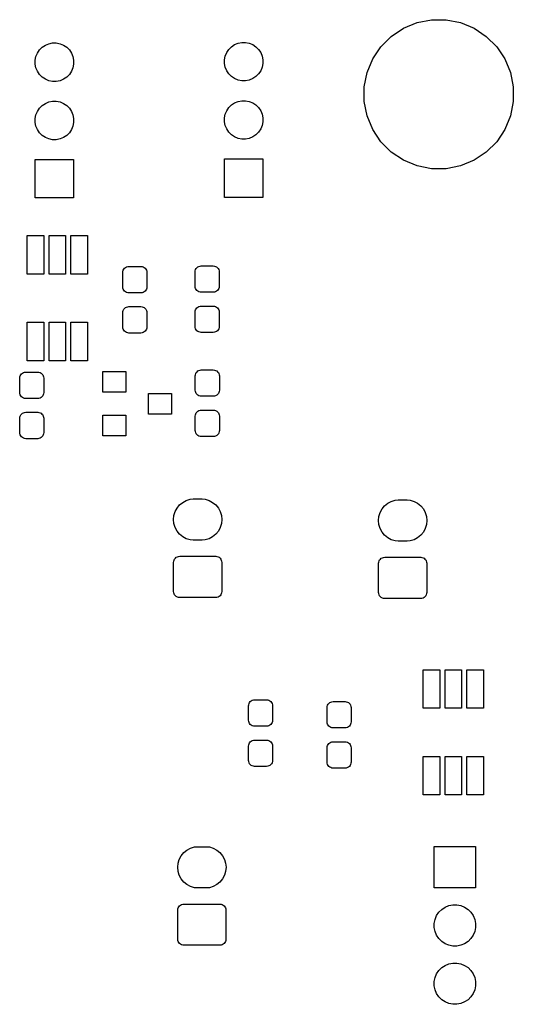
# Model space of a CAD drawing. Extents: x 0.02 to 3.88, y 0.02 to 3.88.
# Tile 9 of 9: x 3.03 to 3.88, y 2.19 to 3.88. Entities that reach past the tile are written whole.
import ezdxf

# ---------------------------------------------------------------- set-up
doc = ezdxf.new("R2010")
doc.units = 0
doc.header["$MEASUREMENT"] = 0
doc.layers.add('BLACK', color=7, linetype='CONTINUOUS')

msp = doc.modelspace()

# ---------------------------------------------------------------- linework, layer by layer
at = {"layer": 'BLACK', "linetype": 'CONTINUOUS'}
for p, q in [((3.68939, 3.86339), (3.71268, 3.87304)), ((3.71268, 3.87304), (3.7374, 3.87795)), ((3.7374, 3.87795), (3.7626, 3.87795)), ((3.7626, 3.87795), (3.78732, 3.87304)), ((3.78732, 3.87304), (3.81061, 3.86339)), ((3.66843, 3.84939), (3.68939, 3.86339)), ((3.81061, 3.86339), (3.83157, 3.84939)), ((3.07438, 3.83422), (3.08038, 3.83671)), ((3.08038, 3.83671), (3.08675, 3.83797)), ((3.08675, 3.83797), (3.09325, 3.83797)), ((3.09325, 3.83797), (3.09962, 3.83671)), ((3.09962, 3.83671), (3.10562, 3.83422)), ((3.39938, 3.83521), (3.40538, 3.83769)), ((3.40538, 3.83769), (3.41175, 3.83896)), ((3.41175, 3.83896), (3.41825, 3.83896)), ((3.41825, 3.83896), (3.42462, 3.83769)), ((3.42462, 3.83769), (3.43062, 3.83521)), ((3.65061, 3.83157), (3.66843, 3.84939)), ((3.83157, 3.84939), (3.84939, 3.83157)), ((3.05829, 3.81462), (3.06078, 3.82062)), ((3.06078, 3.82062), (3.06439, 3.82602)), ((3.06439, 3.82602), (3.06898, 3.83061)), ((3.06898, 3.83061), (3.07438, 3.83422)), ((3.10562, 3.83422), (3.11102, 3.83061)), ((3.11102, 3.83061), (3.11561, 3.82602)), ((3.11561, 3.82602), (3.11922, 3.82062)), ((3.11922, 3.82062), (3.12171, 3.81462)), ((3.38329, 3.81561), (3.38578, 3.82161)), ((3.38578, 3.82161), (3.38939, 3.82701)), ((3.38939, 3.82701), (3.39398, 3.8316)), ((3.39398, 3.8316), (3.39938, 3.83521)), ((3.43062, 3.83521), (3.43602, 3.8316)), ((3.43602, 3.8316), (3.44061, 3.82701)), ((3.44061, 3.82701), (3.44422, 3.82161)), ((3.44422, 3.82161), (3.44671, 3.81561)), ((3.63661, 3.81061), (3.65061, 3.83157)), ((3.84939, 3.83157), (3.86339, 3.81061)), ((3.05703, 3.80825), (3.05829, 3.81462)), ((3.05703, 3.80175), (3.05703, 3.80825)), ((3.12171, 3.81462), (3.12297, 3.80825)), ((3.12297, 3.80825), (3.12297, 3.80175)), ((3.38203, 3.80924), (3.38329, 3.81561)), ((3.38203, 3.80274), (3.38203, 3.80924)), ((3.38329, 3.79637), (3.38203, 3.80274)), ((3.44671, 3.81561), (3.44797, 3.80924)), ((3.44797, 3.80274), (3.44671, 3.79637)), ((3.44797, 3.80924), (3.44797, 3.80274)), ((3.62696, 3.78732), (3.63661, 3.81061)), ((3.86339, 3.81061), (3.87304, 3.78732)), ((3.05829, 3.79538), (3.05703, 3.80175)), ((3.06078, 3.78938), (3.05829, 3.79538)), ((3.06439, 3.78398), (3.06078, 3.78938)), ((3.11922, 3.78938), (3.11561, 3.78398)), ((3.12171, 3.79538), (3.11922, 3.78938)), ((3.12297, 3.80175), (3.12171, 3.79538)), ((3.38578, 3.79037), (3.38329, 3.79637)), ((3.38939, 3.78497), (3.38578, 3.79037)), ((3.44422, 3.79037), (3.44061, 3.78497)), ((3.44671, 3.79637), (3.44422, 3.79037)), ((3.62205, 3.7626), (3.62696, 3.78732)), ((3.87304, 3.78732), (3.87795, 3.7626)), ((3.06898, 3.77939), (3.06439, 3.78398)), ((3.07438, 3.77578), (3.06898, 3.77939)), ((3.08038, 3.77329), (3.07438, 3.77578)), ((3.08675, 3.77203), (3.08038, 3.77329)), ((3.09325, 3.77203), (3.08675, 3.77203)), ((3.09962, 3.77329), (3.09325, 3.77203)), ((3.10562, 3.77578), (3.09962, 3.77329)), ((3.11102, 3.77939), (3.10562, 3.77578)), ((3.11561, 3.78398), (3.11102, 3.77939)), ((3.39398, 3.78038), (3.38939, 3.78497)), ((3.39938, 3.77677), (3.39398, 3.78038)), ((3.40538, 3.77428), (3.39938, 3.77677)), ((3.41175, 3.77302), (3.40538, 3.77428)), ((3.41825, 3.77302), (3.41175, 3.77302)), ((3.42462, 3.77428), (3.41825, 3.77302)), ((3.43062, 3.77677), (3.42462, 3.77428)), ((3.43602, 3.78038), (3.43062, 3.77677)), ((3.44061, 3.78497), (3.43602, 3.78038)), ((3.62205, 3.7374), (3.62205, 3.7626)), ((3.87795, 3.7626), (3.87795, 3.7374)), ((3.07438, 3.73422), (3.08038, 3.73671)), ((3.08038, 3.73671), (3.08675, 3.73797)), ((3.08675, 3.73797), (3.09325, 3.73797)), ((3.09325, 3.73797), (3.09962, 3.73671)), ((3.09962, 3.73671), (3.10562, 3.73422)), ((3.39398, 3.7316), (3.39938, 3.73521)), ((3.39938, 3.73521), (3.40538, 3.73769)), ((3.40538, 3.73769), (3.41175, 3.73896)), ((3.41175, 3.73896), (3.41825, 3.73896)), ((3.41825, 3.73896), (3.42462, 3.73769)), ((3.42462, 3.73769), (3.43062, 3.73521)), ((3.43062, 3.73521), (3.43602, 3.7316)), ((3.62696, 3.71268), (3.62205, 3.7374)), ((3.87795, 3.7374), (3.87304, 3.71268)), ((3.05829, 3.71462), (3.06078, 3.72062)), ((3.06078, 3.72062), (3.06439, 3.72602)), ((3.06439, 3.72602), (3.06898, 3.73061)), ((3.06898, 3.73061), (3.07438, 3.73422)), ((3.10562, 3.73422), (3.11102, 3.73061)), ((3.11102, 3.73061), (3.11561, 3.72602)), ((3.11561, 3.72602), (3.11922, 3.72062)), ((3.11922, 3.72062), (3.12171, 3.71462)), ((3.38329, 3.71561), (3.38578, 3.72161)), ((3.38578, 3.72161), (3.38939, 3.72701)), ((3.38939, 3.72701), (3.39398, 3.7316)), ((3.43602, 3.7316), (3.44061, 3.72701)), ((3.44061, 3.72701), (3.44422, 3.72161)), ((3.44422, 3.72161), (3.44671, 3.71561)), ((3.05703, 3.70825), (3.05829, 3.71462)), ((3.05703, 3.70175), (3.05703, 3.70825)), ((3.05829, 3.69538), (3.05703, 3.70175)), ((3.12171, 3.71462), (3.12297, 3.70825)), ((3.12297, 3.70175), (3.12171, 3.69538)), ((3.12297, 3.70825), (3.12297, 3.70175)), ((3.38203, 3.70924), (3.38329, 3.71561)), ((3.38203, 3.70274), (3.38203, 3.70924)), ((3.38329, 3.69637), (3.38203, 3.70274)), ((3.44671, 3.71561), (3.44797, 3.70924)), ((3.44797, 3.70274), (3.44671, 3.69637)), ((3.44797, 3.70924), (3.44797, 3.70274)), ((3.63661, 3.68939), (3.62696, 3.71268)), ((3.87304, 3.71268), (3.86339, 3.68939)), ((3.06078, 3.68938), (3.05829, 3.69538)), ((3.06439, 3.68398), (3.06078, 3.68938)), ((3.06898, 3.67939), (3.06439, 3.68398)), ((3.11561, 3.68398), (3.11102, 3.67939)), ((3.11922, 3.68938), (3.11561, 3.68398)), ((3.12171, 3.69538), (3.11922, 3.68938)), ((3.38578, 3.69037), (3.38329, 3.69637)), ((3.38939, 3.68497), (3.38578, 3.69037)), ((3.39398, 3.68038), (3.38939, 3.68497)), ((3.44061, 3.68497), (3.43602, 3.68038)), ((3.44422, 3.69037), (3.44061, 3.68497)), ((3.44671, 3.69637), (3.44422, 3.69037)), ((3.65061, 3.66843), (3.63661, 3.68939)), ((3.86339, 3.68939), (3.84939, 3.66843)), ((3.07438, 3.67578), (3.06898, 3.67939)), ((3.08038, 3.67329), (3.07438, 3.67578)), ((3.08675, 3.67203), (3.08038, 3.67329)), ((3.09325, 3.67203), (3.08675, 3.67203)), ((3.09962, 3.67329), (3.09325, 3.67203)), ((3.10562, 3.67578), (3.09962, 3.67329)), ((3.11102, 3.67939), (3.10562, 3.67578)), ((3.39938, 3.67677), (3.39398, 3.68038)), ((3.40538, 3.67428), (3.39938, 3.67677)), ((3.41175, 3.67302), (3.40538, 3.67428)), ((3.41825, 3.67302), (3.41175, 3.67302)), ((3.42462, 3.67428), (3.41825, 3.67302)), ((3.43062, 3.67677), (3.42462, 3.67428)), ((3.43602, 3.68038), (3.43062, 3.67677)), ((3.66843, 3.65061), (3.65061, 3.66843)), ((3.84939, 3.66843), (3.83157, 3.65061)), ((3.68939, 3.63661), (3.66843, 3.65061)), ((3.83157, 3.65061), (3.81061, 3.63661)), ((3.05703, 3.57203), (3.05703, 3.63797)), ((3.05703, 3.63797), (3.12297, 3.63797)), ((3.12297, 3.63797), (3.12297, 3.57203)), ((3.38203, 3.57302), (3.38203, 3.63896)), ((3.38203, 3.63896), (3.44797, 3.63896)), ((3.44797, 3.63896), (3.44797, 3.57302)), ((3.71268, 3.62696), (3.68939, 3.63661)), ((3.81061, 3.63661), (3.78732, 3.62696)), ((3.7374, 3.62205), (3.71268, 3.62696)), ((3.7626, 3.62205), (3.7374, 3.62205)), ((3.78732, 3.62696), (3.7626, 3.62205)), ((3.12297, 3.57203), (3.05703, 3.57203)), ((3.44797, 3.57302), (3.38203, 3.57302)), ((3.04343, 3.44136), (3.04343, 3.5073)), ((3.04343, 3.5073), (3.07177, 3.5073)), ((3.07177, 3.5073), (3.07177, 3.44136)), ((3.08083, 3.44136), (3.08083, 3.5073)), ((3.08083, 3.5073), (3.10917, 3.5073)), ((3.10917, 3.5073), (3.10917, 3.44136)), ((3.11823, 3.44136), (3.11823, 3.5073)), ((3.11823, 3.5073), (3.14657, 3.5073)), ((3.14657, 3.5073), (3.14657, 3.44136)), ((3.20769, 3.44609), (3.20827, 3.44803)), ((3.20827, 3.44803), (3.20923, 3.44982)), ((3.20923, 3.44982), (3.21052, 3.45138)), ((3.21052, 3.45138), (3.21208, 3.45267)), ((3.21208, 3.45267), (3.21387, 3.45362)), ((3.21387, 3.45362), (3.21581, 3.45421)), ((3.21581, 3.45421), (3.21782, 3.45441)), ((3.21782, 3.45441), (3.23849, 3.45441)), ((3.23849, 3.45441), (3.24051, 3.45421)), ((3.24051, 3.45421), (3.24245, 3.45362)), ((3.24245, 3.45362), (3.24423, 3.45267)), ((3.24423, 3.45267), (3.2458, 3.45138)), ((3.2458, 3.45138), (3.24709, 3.44982)), ((3.24709, 3.44982), (3.24804, 3.44803)), ((3.24804, 3.44803), (3.24863, 3.44609)), ((3.33186, 3.44708), (3.33245, 3.44901)), ((3.33245, 3.44901), (3.3334, 3.4508)), ((3.3334, 3.4508), (3.33469, 3.45237)), ((3.33469, 3.45237), (3.33625, 3.45365)), ((3.33625, 3.45365), (3.33804, 3.45461)), ((3.33804, 3.45461), (3.33998, 3.4552)), ((3.33998, 3.4552), (3.342, 3.45539)), ((3.342, 3.45539), (3.36267, 3.45539)), ((3.36267, 3.45539), (3.36468, 3.4552)), ((3.36468, 3.4552), (3.36662, 3.45461)), ((3.36662, 3.45461), (3.36841, 3.45365)), ((3.36841, 3.45365), (3.36997, 3.45237)), ((3.36997, 3.45237), (3.37126, 3.4508)), ((3.37126, 3.4508), (3.37221, 3.44901)), ((3.37221, 3.44901), (3.3728, 3.44708)), ((3.07177, 3.44136), (3.04343, 3.44136)), ((3.10917, 3.44136), (3.08083, 3.44136)), ((3.14657, 3.44136), (3.11823, 3.44136)), ((3.20749, 3.44407), (3.20769, 3.44609)), ((3.20749, 3.41947), (3.20749, 3.44407)), ((3.24863, 3.44609), (3.24883, 3.44407)), ((3.24883, 3.44407), (3.24883, 3.41947)), ((3.33166, 3.44506), (3.33186, 3.44708)), ((3.33166, 3.42045), (3.33166, 3.44506)), ((3.3728, 3.44708), (3.373, 3.44506)), ((3.373, 3.44506), (3.373, 3.42045)), ((3.20769, 3.41745), (3.20749, 3.41947)), ((3.20827, 3.41551), (3.20769, 3.41745)), ((3.20923, 3.41373), (3.20827, 3.41551)), ((3.21052, 3.41216), (3.20923, 3.41373)), ((3.24709, 3.41373), (3.2458, 3.41216)), ((3.24804, 3.41551), (3.24709, 3.41373)), ((3.24863, 3.41745), (3.24804, 3.41551)), ((3.24883, 3.41947), (3.24863, 3.41745)), ((3.33186, 3.41844), (3.33166, 3.42045)), ((3.33245, 3.4165), (3.33186, 3.41844)), ((3.3334, 3.41471), (3.33245, 3.4165)), ((3.33469, 3.41315), (3.3334, 3.41471)), ((3.37126, 3.41471), (3.36997, 3.41315)), ((3.37221, 3.4165), (3.37126, 3.41471)), ((3.3728, 3.41844), (3.37221, 3.4165)), ((3.373, 3.42045), (3.3728, 3.41844)), ((3.21208, 3.41088), (3.21052, 3.41216)), ((3.21387, 3.40992), (3.21208, 3.41088)), ((3.21581, 3.40933), (3.21387, 3.40992)), ((3.21782, 3.40913), (3.21581, 3.40933)), ((3.23849, 3.40913), (3.21782, 3.40913)), ((3.24051, 3.40933), (3.23849, 3.40913)), ((3.24245, 3.40992), (3.24051, 3.40933)), ((3.24423, 3.41088), (3.24245, 3.40992)), ((3.2458, 3.41216), (3.24423, 3.41088)), ((3.33625, 3.41186), (3.33469, 3.41315)), ((3.33804, 3.4109), (3.33625, 3.41186)), ((3.33998, 3.41032), (3.33804, 3.4109)), ((3.342, 3.41012), (3.33998, 3.41032)), ((3.36267, 3.41012), (3.342, 3.41012)), ((3.36468, 3.41032), (3.36267, 3.41012)), ((3.36662, 3.4109), (3.36468, 3.41032)), ((3.36841, 3.41186), (3.36662, 3.4109)), ((3.36997, 3.41315), (3.36841, 3.41186)), ((3.20827, 3.37913), (3.20923, 3.38092)), ((3.20923, 3.38092), (3.21052, 3.38248)), ((3.21052, 3.38248), (3.21208, 3.38377)), ((3.21208, 3.38377), (3.21387, 3.38473)), ((3.21387, 3.38473), (3.21581, 3.38531)), ((3.21581, 3.38531), (3.21782, 3.38551)), ((3.21782, 3.38551), (3.23849, 3.38551)), ((3.23849, 3.38551), (3.24051, 3.38531)), ((3.24051, 3.38531), (3.24245, 3.38473)), ((3.24245, 3.38473), (3.24423, 3.38377)), ((3.24423, 3.38377), (3.2458, 3.38248)), ((3.2458, 3.38248), (3.24709, 3.38092)), ((3.24709, 3.38092), (3.24804, 3.37913)), ((3.33186, 3.37818), (3.33245, 3.38012)), ((3.33245, 3.38012), (3.3334, 3.3819)), ((3.3334, 3.3819), (3.33469, 3.38347)), ((3.33469, 3.38347), (3.33625, 3.38475)), ((3.33625, 3.38475), (3.33804, 3.38571)), ((3.33804, 3.38571), (3.33998, 3.3863)), ((3.33998, 3.3863), (3.342, 3.3865)), ((3.342, 3.3865), (3.36267, 3.3865)), ((3.36267, 3.3865), (3.36468, 3.3863)), ((3.36468, 3.3863), (3.36662, 3.38571)), ((3.36662, 3.38571), (3.36841, 3.38475)), ((3.36841, 3.38475), (3.36997, 3.38347)), ((3.36997, 3.38347), (3.37126, 3.3819)), ((3.37126, 3.3819), (3.37221, 3.38012)), ((3.37221, 3.38012), (3.3728, 3.37818)), ((3.20749, 3.37518), (3.20769, 3.37719)), ((3.20749, 3.35057), (3.20749, 3.37518)), ((3.20769, 3.37719), (3.20827, 3.37913)), ((3.24804, 3.37913), (3.24863, 3.37719)), ((3.24863, 3.37719), (3.24883, 3.37518)), ((3.24883, 3.37518), (3.24883, 3.35057)), ((3.33166, 3.37616), (3.33186, 3.37818)), ((3.33166, 3.35156), (3.33166, 3.37616)), ((3.3728, 3.37818), (3.373, 3.37616)), ((3.373, 3.37616), (3.373, 3.35156)), ((3.04343, 3.2927), (3.04343, 3.35864)), ((3.04343, 3.35864), (3.07177, 3.35864)), ((3.07177, 3.35864), (3.07177, 3.2927)), ((3.08083, 3.2927), (3.08083, 3.35864)), ((3.08083, 3.35864), (3.10917, 3.35864)), ((3.10917, 3.35864), (3.10917, 3.2927)), ((3.11823, 3.2927), (3.11823, 3.35864)), ((3.11823, 3.35864), (3.14657, 3.35864)), ((3.14657, 3.35864), (3.14657, 3.2927)), ((3.20769, 3.34855), (3.20749, 3.35057)), ((3.20827, 3.34662), (3.20769, 3.34855)), ((3.20923, 3.34483), (3.20827, 3.34662)), ((3.24804, 3.34662), (3.24709, 3.34483)), ((3.24863, 3.34855), (3.24804, 3.34662)), ((3.24883, 3.35057), (3.24863, 3.34855)), ((3.33186, 3.34954), (3.33166, 3.35156)), ((3.33245, 3.3476), (3.33186, 3.34954)), ((3.3334, 3.34581), (3.33245, 3.3476)), ((3.33469, 3.34425), (3.3334, 3.34581)), ((3.37126, 3.34581), (3.36997, 3.34425)), ((3.37221, 3.3476), (3.37126, 3.34581)), ((3.3728, 3.34954), (3.37221, 3.3476)), ((3.373, 3.35156), (3.3728, 3.34954)), ((3.21052, 3.34326), (3.20923, 3.34483)), ((3.21208, 3.34198), (3.21052, 3.34326)), ((3.21387, 3.34102), (3.21208, 3.34198)), ((3.21581, 3.34043), (3.21387, 3.34102)), ((3.21782, 3.34024), (3.21581, 3.34043)), ((3.23849, 3.34024), (3.21782, 3.34024)), ((3.24051, 3.34043), (3.23849, 3.34024)), ((3.24245, 3.34102), (3.24051, 3.34043)), ((3.24423, 3.34198), (3.24245, 3.34102)), ((3.2458, 3.34326), (3.24423, 3.34198)), ((3.24709, 3.34483), (3.2458, 3.34326)), ((3.33625, 3.34296), (3.33469, 3.34425)), ((3.33804, 3.34201), (3.33625, 3.34296)), ((3.33998, 3.34142), (3.33804, 3.34201)), ((3.342, 3.34122), (3.33998, 3.34142)), ((3.36267, 3.34122), (3.342, 3.34122)), ((3.36468, 3.34142), (3.36267, 3.34122)), ((3.36662, 3.34201), (3.36468, 3.34142)), ((3.36841, 3.34296), (3.36662, 3.34201)), ((3.36997, 3.34425), (3.36841, 3.34296)), ((3.07177, 3.2927), (3.04343, 3.2927)), ((3.10917, 3.2927), (3.08083, 3.2927)), ((3.14657, 3.2927), (3.11823, 3.2927)), ((3.03032, 3.26274), (3.03052, 3.26475)), ((3.03032, 3.23813), (3.03032, 3.26274)), ((3.03052, 3.26475), (3.03111, 3.26669)), ((3.03111, 3.26669), (3.03206, 3.26848)), ((3.03206, 3.26848), (3.03335, 3.27004)), ((3.03335, 3.27004), (3.03492, 3.27133)), ((3.03492, 3.27133), (3.0367, 3.27228)), ((3.0367, 3.27228), (3.03864, 3.27287)), ((3.03864, 3.27287), (3.04066, 3.27307)), ((3.04066, 3.27307), (3.06133, 3.27307)), ((3.06133, 3.27307), (3.06334, 3.27287)), ((3.06334, 3.27287), (3.06528, 3.27228)), ((3.06528, 3.27228), (3.06707, 3.27133)), ((3.06707, 3.27133), (3.06863, 3.27004)), ((3.06863, 3.27004), (3.06992, 3.26848)), ((3.06992, 3.26848), (3.07087, 3.26669)), ((3.07087, 3.26669), (3.07146, 3.26475)), ((3.07146, 3.26475), (3.07166, 3.26274)), ((3.07166, 3.26274), (3.07166, 3.23813)), ((3.17304, 3.23862), (3.17304, 3.27406)), ((3.17304, 3.27406), (3.21241, 3.27406)), ((3.21241, 3.27406), (3.21241, 3.23862)), ((3.33183, 3.26652), (3.33203, 3.26853)), ((3.33183, 3.24191), (3.33183, 3.26652)), ((3.33203, 3.26853), (3.33262, 3.27047)), ((3.33262, 3.27047), (3.33357, 3.27226)), ((3.33357, 3.27226), (3.33486, 3.27382)), ((3.33486, 3.27382), (3.33642, 3.27511)), ((3.33642, 3.27511), (3.33821, 3.27606)), ((3.33821, 3.27606), (3.34015, 3.27665)), ((3.34015, 3.27665), (3.34217, 3.27685)), ((3.34217, 3.27685), (3.36283, 3.27685)), ((3.36283, 3.27685), (3.36485, 3.27665)), ((3.36485, 3.27665), (3.36679, 3.27606)), ((3.36679, 3.27606), (3.36858, 3.27511)), ((3.36858, 3.27511), (3.37014, 3.27382)), ((3.37014, 3.27382), (3.37143, 3.27226)), ((3.37143, 3.27226), (3.37238, 3.27047)), ((3.37238, 3.27047), (3.37297, 3.26853)), ((3.37297, 3.26853), (3.37317, 3.26652)), ((3.37317, 3.26652), (3.37317, 3.24191)), ((3.03052, 3.23611), (3.03032, 3.23813)), ((3.03111, 3.23418), (3.03052, 3.23611)), ((3.03206, 3.23239), (3.03111, 3.23418)), ((3.03335, 3.23082), (3.03206, 3.23239)), ((3.03492, 3.22954), (3.03335, 3.23082)), ((3.0367, 3.22858), (3.03492, 3.22954)), ((3.03864, 3.22799), (3.0367, 3.22858)), ((3.04066, 3.2278), (3.03864, 3.22799)), ((3.06133, 3.2278), (3.04066, 3.2278)), ((3.06334, 3.22799), (3.06133, 3.2278)), ((3.06528, 3.22858), (3.06334, 3.22799)), ((3.06707, 3.22954), (3.06528, 3.22858)), ((3.06863, 3.23082), (3.06707, 3.22954)), ((3.06992, 3.23239), (3.06863, 3.23082)), ((3.07087, 3.23418), (3.06992, 3.23239)), ((3.07146, 3.23611), (3.07087, 3.23418)), ((3.07166, 3.23813), (3.07146, 3.23611)), ((3.21241, 3.23862), (3.17304, 3.23862)), ((3.25178, 3.20122), (3.25178, 3.23665)), ((3.25178, 3.23665), (3.29115, 3.23665)), ((3.29115, 3.23665), (3.29115, 3.20122)), ((3.33203, 3.23989), (3.33183, 3.24191)), ((3.33262, 3.23795), (3.33203, 3.23989)), ((3.33357, 3.23617), (3.33262, 3.23795)), ((3.33486, 3.2346), (3.33357, 3.23617)), ((3.33642, 3.23332), (3.33486, 3.2346)), ((3.33821, 3.23236), (3.33642, 3.23332)), ((3.34015, 3.23177), (3.33821, 3.23236)), ((3.34217, 3.23157), (3.34015, 3.23177)), ((3.36283, 3.23157), (3.34217, 3.23157)), ((3.36485, 3.23177), (3.36283, 3.23157)), ((3.36679, 3.23236), (3.36485, 3.23177)), ((3.36858, 3.23332), (3.36679, 3.23236)), ((3.37014, 3.2346), (3.36858, 3.23332)), ((3.37143, 3.23617), (3.37014, 3.2346)), ((3.37238, 3.23795), (3.37143, 3.23617)), ((3.37297, 3.23989), (3.37238, 3.23795)), ((3.37317, 3.24191), (3.37297, 3.23989)), ((3.03032, 3.19384), (3.03052, 3.19585)), ((3.03032, 3.16923), (3.03032, 3.19384)), ((3.03052, 3.19585), (3.03111, 3.19779)), ((3.03111, 3.19779), (3.03206, 3.19958)), ((3.03206, 3.19958), (3.03335, 3.20115)), ((3.03335, 3.20115), (3.03492, 3.20243)), ((3.03492, 3.20243), (3.0367, 3.20339)), ((3.0367, 3.20339), (3.03864, 3.20397)), ((3.03864, 3.20397), (3.04066, 3.20417)), ((3.04066, 3.20417), (3.06133, 3.20417)), ((3.06133, 3.20417), (3.06334, 3.20397)), ((3.06334, 3.20397), (3.06528, 3.20339)), ((3.06528, 3.20339), (3.06707, 3.20243)), ((3.06707, 3.20243), (3.06863, 3.20115)), ((3.06863, 3.20115), (3.06992, 3.19958)), ((3.06992, 3.19958), (3.07087, 3.19779)), ((3.07087, 3.19779), (3.07146, 3.19585)), ((3.07146, 3.19585), (3.07166, 3.19384)), ((3.07166, 3.19384), (3.07166, 3.16923)), ((3.17304, 3.16382), (3.17304, 3.19925)), ((3.17304, 3.19925), (3.21241, 3.19925)), ((3.21241, 3.19925), (3.21241, 3.16382)), ((3.29115, 3.20122), (3.25178, 3.20122)), ((3.33183, 3.19762), (3.33203, 3.19963)), ((3.33183, 3.17301), (3.33183, 3.19762)), ((3.33203, 3.19963), (3.33262, 3.20157)), ((3.33262, 3.20157), (3.33357, 3.20336)), ((3.33357, 3.20336), (3.33486, 3.20493)), ((3.33486, 3.20493), (3.33642, 3.20621)), ((3.33642, 3.20621), (3.33821, 3.20717)), ((3.33821, 3.20717), (3.34015, 3.20775)), ((3.34015, 3.20775), (3.34217, 3.20795)), ((3.34217, 3.20795), (3.36283, 3.20795)), ((3.36283, 3.20795), (3.36485, 3.20775)), ((3.36485, 3.20775), (3.36679, 3.20717)), ((3.36679, 3.20717), (3.36858, 3.20621)), ((3.36858, 3.20621), (3.37014, 3.20493)), ((3.37014, 3.20493), (3.37143, 3.20336)), ((3.37143, 3.20336), (3.37238, 3.20157)), ((3.37238, 3.20157), (3.37297, 3.19963)), ((3.37297, 3.19963), (3.37317, 3.19762)), ((3.37317, 3.19762), (3.37317, 3.17301)), ((3.03052, 3.16722), (3.03032, 3.16923)), ((3.03111, 3.16528), (3.03052, 3.16722)), ((3.03206, 3.16349), (3.03111, 3.16528)), ((3.03335, 3.16192), (3.03206, 3.16349)), ((3.03492, 3.16064), (3.03335, 3.16192)), ((3.0367, 3.15968), (3.03492, 3.16064)), ((3.06707, 3.16064), (3.06528, 3.15968)), ((3.06863, 3.16192), (3.06707, 3.16064)), ((3.06992, 3.16349), (3.06863, 3.16192)), ((3.07087, 3.16528), (3.06992, 3.16349)), ((3.07146, 3.16722), (3.07087, 3.16528)), ((3.07166, 3.16923), (3.07146, 3.16722)), ((3.21241, 3.16382), (3.17304, 3.16382)), ((3.33203, 3.171), (3.33183, 3.17301)), ((3.33262, 3.16906), (3.33203, 3.171)), ((3.33357, 3.16727), (3.33262, 3.16906)), ((3.33486, 3.1657), (3.33357, 3.16727)), ((3.33642, 3.16442), (3.33486, 3.1657)), ((3.33821, 3.16346), (3.33642, 3.16442)), ((3.34015, 3.16288), (3.33821, 3.16346)), ((3.34217, 3.16268), (3.34015, 3.16288)), ((3.36283, 3.16268), (3.34217, 3.16268)), ((3.36485, 3.16288), (3.36283, 3.16268)), ((3.36679, 3.16346), (3.36485, 3.16288)), ((3.36858, 3.16442), (3.36679, 3.16346)), ((3.37014, 3.1657), (3.36858, 3.16442)), ((3.37143, 3.16727), (3.37014, 3.1657)), ((3.37238, 3.16906), (3.37143, 3.16727)), ((3.37297, 3.171), (3.37238, 3.16906)), ((3.37317, 3.17301), (3.37297, 3.171)), ((3.03864, 3.1591), (3.0367, 3.15968)), ((3.04066, 3.1589), (3.03864, 3.1591)), ((3.06133, 3.1589), (3.04066, 3.1589)), ((3.06334, 3.1591), (3.06133, 3.1589)), ((3.06528, 3.15968), (3.06334, 3.1591)), ((3.30049, 3.03978), (3.30492, 3.04518)), ((3.30492, 3.04518), (3.31031, 3.0496)), ((3.31031, 3.0496), (3.31647, 3.05289)), ((3.31647, 3.05289), (3.32315, 3.05492)), ((3.32315, 3.05492), (3.32835, 3.05543)), ((3.32835, 3.05543), (3.34365, 3.05543)), ((3.34365, 3.05543), (3.34885, 3.05492)), ((3.34885, 3.05492), (3.35553, 3.05289)), ((3.35553, 3.05289), (3.36169, 3.0496)), ((3.36169, 3.0496), (3.36708, 3.04518)), ((3.36708, 3.04518), (3.37151, 3.03978)), ((3.65249, 3.03821), (3.65692, 3.0436)), ((3.65692, 3.0436), (3.66231, 3.04803)), ((3.66231, 3.04803), (3.66847, 3.05132)), ((3.66847, 3.05132), (3.67515, 3.05335)), ((3.67515, 3.05335), (3.68035, 3.05386)), ((3.68035, 3.05386), (3.69565, 3.05386)), ((3.69565, 3.05386), (3.70085, 3.05335)), ((3.70085, 3.05335), (3.70753, 3.05132)), ((3.70753, 3.05132), (3.71369, 3.04803)), ((3.71369, 3.04803), (3.71908, 3.0436)), ((3.71908, 3.0436), (3.72351, 3.03821)), ((3.29449, 3.02), (3.29517, 3.02695)), ((3.29517, 3.02695), (3.2972, 3.03363)), ((3.2972, 3.03363), (3.30049, 3.03978)), ((3.37151, 3.03978), (3.3748, 3.03363)), ((3.3748, 3.03363), (3.37683, 3.02695)), ((3.37683, 3.02695), (3.37751, 3.02)), ((3.64649, 3.01843), (3.64717, 3.02537)), ((3.64717, 3.02537), (3.6492, 3.03205)), ((3.6492, 3.03205), (3.65249, 3.03821)), ((3.72351, 3.03821), (3.7268, 3.03205)), ((3.7268, 3.03205), (3.72883, 3.02537)), ((3.72883, 3.02537), (3.72951, 3.01843)), ((3.29517, 3.01305), (3.29449, 3.02)), ((3.2972, 3.00637), (3.29517, 3.01305)), ((3.37683, 3.01305), (3.3748, 3.00637)), ((3.37751, 3.02), (3.37683, 3.01305)), ((3.64717, 3.01148), (3.64649, 3.01843)), ((3.6492, 3.0048), (3.64717, 3.01148)), ((3.72883, 3.01148), (3.7268, 3.0048)), ((3.72951, 3.01843), (3.72883, 3.01148)), ((3.30049, 3.00022), (3.2972, 3.00637)), ((3.30492, 2.99482), (3.30049, 3.00022)), ((3.31031, 2.9904), (3.30492, 2.99482)), ((3.36708, 2.99482), (3.36169, 2.9904)), ((3.37151, 3.00022), (3.36708, 2.99482)), ((3.3748, 3.00637), (3.37151, 3.00022)), ((3.65249, 2.99864), (3.6492, 3.0048)), ((3.65692, 2.99325), (3.65249, 2.99864)), ((3.66231, 2.98882), (3.65692, 2.99325)), ((3.71908, 2.99325), (3.71369, 2.98882)), ((3.72351, 2.99864), (3.71908, 2.99325)), ((3.7268, 3.0048), (3.72351, 2.99864)), ((3.31647, 2.98711), (3.31031, 2.9904)), ((3.32315, 2.98508), (3.31647, 2.98711)), ((3.32835, 2.98457), (3.32315, 2.98508)), ((3.34365, 2.98457), (3.32835, 2.98457)), ((3.34885, 2.98508), (3.34365, 2.98457)), ((3.35553, 2.98711), (3.34885, 2.98508)), ((3.36169, 2.9904), (3.35553, 2.98711)), ((3.66847, 2.98553), (3.66231, 2.98882)), ((3.67515, 2.9835), (3.66847, 2.98553)), ((3.68035, 2.98299), (3.67515, 2.9835)), ((3.69565, 2.98299), (3.68035, 2.98299)), ((3.70085, 2.9835), (3.69565, 2.98299)), ((3.70753, 2.98553), (3.70085, 2.9835)), ((3.71369, 2.98882), (3.70753, 2.98553)), ((3.29466, 2.94659), (3.29486, 2.94862)), ((3.29466, 2.89656), (3.29466, 2.94659)), ((3.29486, 2.94862), (3.29545, 2.95057)), ((3.29545, 2.95057), (3.29642, 2.95238)), ((3.29642, 2.95238), (3.29771, 2.95396)), ((3.29771, 2.95396), (3.29929, 2.95525)), ((3.29929, 2.95525), (3.30109, 2.95621)), ((3.30109, 2.95621), (3.30305, 2.95681)), ((3.30305, 2.95681), (3.30508, 2.95701)), ((3.30508, 2.95701), (3.36692, 2.95701)), ((3.36692, 2.95701), (3.36895, 2.95681)), ((3.36895, 2.95681), (3.37091, 2.95621)), ((3.37091, 2.95621), (3.37271, 2.95525)), ((3.37271, 2.95525), (3.37429, 2.95396)), ((3.37429, 2.95396), (3.37558, 2.95238)), ((3.37558, 2.95238), (3.37655, 2.95057)), ((3.37655, 2.95057), (3.37714, 2.94862)), ((3.37714, 2.94862), (3.37734, 2.94659)), ((3.37734, 2.94659), (3.37734, 2.89656)), ((3.64666, 2.94501), (3.64686, 2.94704)), ((3.64666, 2.89499), (3.64666, 2.94501)), ((3.64686, 2.94704), (3.64745, 2.949)), ((3.64745, 2.949), (3.64842, 2.9508)), ((3.64842, 2.9508), (3.64971, 2.95238)), ((3.64971, 2.95238), (3.65129, 2.95368)), ((3.65129, 2.95368), (3.65309, 2.95464)), ((3.65309, 2.95464), (3.65505, 2.95523)), ((3.65505, 2.95523), (3.65708, 2.95543)), ((3.65708, 2.95543), (3.71892, 2.95543)), ((3.71892, 2.95543), (3.72095, 2.95523)), ((3.72095, 2.95523), (3.72291, 2.95464)), ((3.72291, 2.95464), (3.72471, 2.95368)), ((3.72471, 2.95368), (3.72629, 2.95238)), ((3.72629, 2.95238), (3.72758, 2.9508)), ((3.72758, 2.9508), (3.72855, 2.949)), ((3.72855, 2.949), (3.72914, 2.94704)), ((3.72914, 2.94704), (3.72934, 2.94501)), ((3.72934, 2.94501), (3.72934, 2.89499)), ((3.29486, 2.89453), (3.29466, 2.89656)), ((3.29545, 2.89258), (3.29486, 2.89453)), ((3.29642, 2.89077), (3.29545, 2.89258)), ((3.29771, 2.88919), (3.29642, 2.89077)), ((3.37558, 2.89077), (3.37429, 2.88919)), ((3.37655, 2.89258), (3.37558, 2.89077)), ((3.37714, 2.89453), (3.37655, 2.89258)), ((3.37734, 2.89656), (3.37714, 2.89453)), ((3.64686, 2.89296), (3.64666, 2.89499)), ((3.64745, 2.891), (3.64686, 2.89296)), ((3.64842, 2.8892), (3.64745, 2.891)), ((3.72855, 2.891), (3.72758, 2.8892)), ((3.72914, 2.89296), (3.72855, 2.891)), ((3.72934, 2.89499), (3.72914, 2.89296)), ((3.29929, 2.8879), (3.29771, 2.88919)), ((3.30109, 2.88694), (3.29929, 2.8879)), ((3.30305, 2.88634), (3.30109, 2.88694)), ((3.30508, 2.88614), (3.30305, 2.88634)), ((3.36692, 2.88614), (3.30508, 2.88614)), ((3.36895, 2.88634), (3.36692, 2.88614)), ((3.37091, 2.88694), (3.36895, 2.88634)), ((3.37271, 2.8879), (3.37091, 2.88694)), ((3.37429, 2.88919), (3.37271, 2.8879)), ((3.64971, 2.88762), (3.64842, 2.8892)), ((3.65129, 2.88632), (3.64971, 2.88762)), ((3.65309, 2.88536), (3.65129, 2.88632)), ((3.65505, 2.88477), (3.65309, 2.88536)), ((3.65708, 2.88457), (3.65505, 2.88477)), ((3.71892, 2.88457), (3.65708, 2.88457)), ((3.72095, 2.88477), (3.71892, 2.88457)), ((3.72291, 2.88536), (3.72095, 2.88477)), ((3.72471, 2.88632), (3.72291, 2.88536)), ((3.72629, 2.88762), (3.72471, 2.88632)), ((3.72758, 2.8892), (3.72629, 2.88762)), ((3.72343, 2.69636), (3.72343, 2.7623)), ((3.72343, 2.7623), (3.75177, 2.7623)), ((3.75177, 2.7623), (3.75177, 2.69636)), ((3.76083, 2.69636), (3.76083, 2.7623)), ((3.76083, 2.7623), (3.78917, 2.7623)), ((3.78917, 2.7623), (3.78917, 2.69636)), ((3.79823, 2.69636), (3.79823, 2.7623)), ((3.79823, 2.7623), (3.82657, 2.7623)), ((3.82657, 2.7623), (3.82657, 2.69636)), ((3.42353, 2.70232), (3.42412, 2.70426)), ((3.42412, 2.70426), (3.42507, 2.70604)), ((3.42507, 2.70604), (3.42636, 2.70761)), ((3.42636, 2.70761), (3.42792, 2.7089)), ((3.42792, 2.7089), (3.42971, 2.70985)), ((3.42971, 2.70985), (3.43165, 2.71044)), ((3.43165, 2.71044), (3.43367, 2.71064)), ((3.43367, 2.71064), (3.45433, 2.71064)), ((3.45433, 2.71064), (3.45635, 2.71044)), ((3.45635, 2.71044), (3.45829, 2.70985)), ((3.45829, 2.70985), (3.46008, 2.7089)), ((3.46008, 2.7089), (3.46164, 2.70761)), ((3.46164, 2.70761), (3.46293, 2.70604)), ((3.46293, 2.70604), (3.46388, 2.70426)), ((3.46388, 2.70426), (3.46447, 2.70232)), ((3.55981, 2.70308), (3.5611, 2.70465)), ((3.5611, 2.70465), (3.56266, 2.70594)), ((3.56266, 2.70594), (3.56445, 2.70689)), ((3.56445, 2.70689), (3.56639, 2.70748)), ((3.56639, 2.70748), (3.56841, 2.70768)), ((3.56841, 2.70768), (3.58907, 2.70768)), ((3.58907, 2.70768), (3.59109, 2.70748)), ((3.59109, 2.70748), (3.59303, 2.70689)), ((3.59303, 2.70689), (3.59482, 2.70594)), ((3.59482, 2.70594), (3.59638, 2.70465)), ((3.59638, 2.70465), (3.59767, 2.70308)), ((3.42333, 2.7003), (3.42353, 2.70232)), ((3.42333, 2.6757), (3.42333, 2.7003)), ((3.46447, 2.70232), (3.46467, 2.7003)), ((3.46467, 2.7003), (3.46467, 2.6757)), ((3.55807, 2.69734), (3.55827, 2.69936)), ((3.55807, 2.67274), (3.55807, 2.69734)), ((3.55827, 2.69936), (3.55886, 2.7013)), ((3.55886, 2.7013), (3.55981, 2.70308)), ((3.59767, 2.70308), (3.59862, 2.7013)), ((3.59862, 2.7013), (3.59921, 2.69936)), ((3.59921, 2.69936), (3.59941, 2.69734)), ((3.59941, 2.69734), (3.59941, 2.67274)), ((3.75177, 2.69636), (3.72343, 2.69636)), ((3.78917, 2.69636), (3.76083, 2.69636)), ((3.82657, 2.69636), (3.79823, 2.69636)), ((3.42353, 2.67368), (3.42333, 2.6757)), ((3.42412, 2.67174), (3.42353, 2.67368)), ((3.42507, 2.66996), (3.42412, 2.67174)), ((3.42636, 2.66839), (3.42507, 2.66996)), ((3.46293, 2.66996), (3.46164, 2.66839)), ((3.46388, 2.67174), (3.46293, 2.66996)), ((3.46447, 2.67368), (3.46388, 2.67174)), ((3.46467, 2.6757), (3.46447, 2.67368)), ((3.55827, 2.67072), (3.55807, 2.67274)), ((3.55886, 2.66878), (3.55827, 2.67072)), ((3.59921, 2.67072), (3.59862, 2.66878)), ((3.59941, 2.67274), (3.59921, 2.67072)), ((3.42792, 2.6671), (3.42636, 2.66839)), ((3.42971, 2.66615), (3.42792, 2.6671)), ((3.43165, 2.66556), (3.42971, 2.66615)), ((3.43367, 2.66536), (3.43165, 2.66556)), ((3.45433, 2.66536), (3.43367, 2.66536)), ((3.45635, 2.66556), (3.45433, 2.66536)), ((3.45829, 2.66615), (3.45635, 2.66556)), ((3.46008, 2.6671), (3.45829, 2.66615)), ((3.46164, 2.66839), (3.46008, 2.6671)), ((3.55981, 2.66699), (3.55886, 2.66878)), ((3.5611, 2.66543), (3.55981, 2.66699)), ((3.56266, 2.66414), (3.5611, 2.66543)), ((3.56445, 2.66319), (3.56266, 2.66414)), ((3.56639, 2.6626), (3.56445, 2.66319)), ((3.56841, 2.6624), (3.56639, 2.6626)), ((3.58907, 2.6624), (3.56841, 2.6624)), ((3.59109, 2.6626), (3.58907, 2.6624)), ((3.59303, 2.66319), (3.59109, 2.6626)), ((3.59482, 2.66414), (3.59303, 2.66319)), ((3.59638, 2.66543), (3.59482, 2.66414)), ((3.59767, 2.66699), (3.59638, 2.66543)), ((3.59862, 2.66878), (3.59767, 2.66699)), ((3.42412, 2.63536), (3.42507, 2.63715)), ((3.42507, 2.63715), (3.42636, 2.63871)), ((3.42636, 2.63871), (3.42792, 2.64)), ((3.42792, 2.64), (3.42971, 2.64095)), ((3.42971, 2.64095), (3.43165, 2.64154)), ((3.43165, 2.64154), (3.43367, 2.64174)), ((3.43367, 2.64174), (3.45433, 2.64174)), ((3.45433, 2.64174), (3.45635, 2.64154)), ((3.45635, 2.64154), (3.45829, 2.64095)), ((3.45829, 2.64095), (3.46008, 2.64)), ((3.46008, 2.64), (3.46164, 2.63871)), ((3.46164, 2.63871), (3.46293, 2.63715)), ((3.46293, 2.63715), (3.46388, 2.63536)), ((3.5611, 2.63575), (3.56266, 2.63704)), ((3.56266, 2.63704), (3.56445, 2.63799)), ((3.56445, 2.63799), (3.56639, 2.63858)), ((3.56639, 2.63858), (3.56841, 2.63878)), ((3.56841, 2.63878), (3.58907, 2.63878)), ((3.58907, 2.63878), (3.59109, 2.63858)), ((3.59109, 2.63858), (3.59303, 2.63799)), ((3.59303, 2.63799), (3.59482, 2.63704)), ((3.59482, 2.63704), (3.59638, 2.63575)), ((3.42333, 2.63141), (3.42353, 2.63342)), ((3.42333, 2.6068), (3.42333, 2.63141)), ((3.42353, 2.63342), (3.42412, 2.63536)), ((3.46388, 2.63536), (3.46447, 2.63342)), ((3.46447, 2.63342), (3.46467, 2.63141)), ((3.46467, 2.63141), (3.46467, 2.6068)), ((3.55807, 2.62844), (3.55827, 2.63046)), ((3.55807, 2.60384), (3.55807, 2.62844)), ((3.55827, 2.63046), (3.55886, 2.6324)), ((3.55886, 2.6324), (3.55981, 2.63419)), ((3.55981, 2.63419), (3.5611, 2.63575)), ((3.59638, 2.63575), (3.59767, 2.63419)), ((3.59767, 2.63419), (3.59862, 2.6324)), ((3.59862, 2.6324), (3.59921, 2.63046)), ((3.59921, 2.63046), (3.59941, 2.62844)), ((3.59941, 2.62844), (3.59941, 2.60384)), ((3.42353, 2.60478), (3.42333, 2.6068)), ((3.42412, 2.60284), (3.42353, 2.60478)), ((3.42507, 2.60106), (3.42412, 2.60284)), ((3.46388, 2.60284), (3.46293, 2.60106)), ((3.46447, 2.60478), (3.46388, 2.60284)), ((3.46467, 2.6068), (3.46447, 2.60478)), ((3.55827, 2.60182), (3.55807, 2.60384)), ((3.59941, 2.60384), (3.59921, 2.60182)), ((3.72343, 2.5477), (3.72343, 2.61364)), ((3.72343, 2.61364), (3.75177, 2.61364)), ((3.75177, 2.61364), (3.75177, 2.5477)), ((3.76083, 2.5477), (3.76083, 2.61364)), ((3.76083, 2.61364), (3.78917, 2.61364)), ((3.78917, 2.61364), (3.78917, 2.5477)), ((3.79823, 2.5477), (3.79823, 2.61364)), ((3.79823, 2.61364), (3.82657, 2.61364)), ((3.82657, 2.61364), (3.82657, 2.5477)), ((3.42636, 2.59949), (3.42507, 2.60106)), ((3.42792, 2.59821), (3.42636, 2.59949)), ((3.42971, 2.59725), (3.42792, 2.59821)), ((3.43165, 2.59666), (3.42971, 2.59725)), ((3.43367, 2.59646), (3.43165, 2.59666)), ((3.45433, 2.59646), (3.43367, 2.59646)), ((3.45635, 2.59666), (3.45433, 2.59646)), ((3.45829, 2.59725), (3.45635, 2.59666)), ((3.46008, 2.59821), (3.45829, 2.59725)), ((3.46164, 2.59949), (3.46008, 2.59821)), ((3.46293, 2.60106), (3.46164, 2.59949)), ((3.55886, 2.59988), (3.55827, 2.60182)), ((3.55981, 2.5981), (3.55886, 2.59988)), ((3.5611, 2.59653), (3.55981, 2.5981)), ((3.56266, 2.59525), (3.5611, 2.59653)), ((3.56445, 2.59429), (3.56266, 2.59525)), ((3.56639, 2.5937), (3.56445, 2.59429)), ((3.56841, 2.5935), (3.56639, 2.5937)), ((3.58907, 2.5935), (3.56841, 2.5935)), ((3.59109, 2.5937), (3.58907, 2.5935)), ((3.59303, 2.59429), (3.59109, 2.5937)), ((3.59482, 2.59525), (3.59303, 2.59429)), ((3.59638, 2.59653), (3.59482, 2.59525)), ((3.59767, 2.5981), (3.59638, 2.59653)), ((3.59862, 2.59988), (3.59767, 2.5981)), ((3.59921, 2.60182), (3.59862, 2.59988)), ((3.75177, 2.5477), (3.72343, 2.5477)), ((3.78917, 2.5477), (3.76083, 2.5477)), ((3.82657, 2.5477), (3.79823, 2.5477)), ((3.31211, 2.4484), (3.3175, 2.45283)), ((3.3175, 2.45283), (3.32366, 2.45612)), ((3.32366, 2.45612), (3.33034, 2.45815)), ((3.33034, 2.45815), (3.33554, 2.45866)), ((3.33554, 2.45866), (3.35083, 2.45866)), ((3.35083, 2.45866), (3.35604, 2.45815)), ((3.35604, 2.45815), (3.36272, 2.45612)), ((3.36272, 2.45612), (3.36888, 2.45283)), ((3.36888, 2.45283), (3.37427, 2.4484)), ((3.74217, 2.38815), (3.74217, 2.45902)), ((3.74217, 2.45902), (3.81303, 2.45902)), ((3.81303, 2.45902), (3.81303, 2.38815)), ((3.30236, 2.43017), (3.30439, 2.43685)), ((3.30439, 2.43685), (3.30768, 2.44301)), ((3.30768, 2.44301), (3.31211, 2.4484)), ((3.37427, 2.4484), (3.3787, 2.44301)), ((3.3787, 2.44301), (3.38199, 2.43685)), ((3.38199, 2.43685), (3.38401, 2.43017)), ((3.30168, 2.42323), (3.30236, 2.43017)), ((3.30236, 2.41628), (3.30168, 2.42323)), ((3.38401, 2.43017), (3.3847, 2.42323)), ((3.3847, 2.42323), (3.38401, 2.41628)), ((3.30439, 2.4096), (3.30236, 2.41628)), ((3.30768, 2.40345), (3.30439, 2.4096)), ((3.31211, 2.39805), (3.30768, 2.40345)), ((3.3787, 2.40345), (3.37427, 2.39805)), ((3.38199, 2.4096), (3.3787, 2.40345)), ((3.38401, 2.41628), (3.38199, 2.4096)), ((3.3175, 2.39362), (3.31211, 2.39805)), ((3.32366, 2.39033), (3.3175, 2.39362)), ((3.33034, 2.38831), (3.32366, 2.39033)), ((3.33554, 2.3878), (3.33034, 2.38831)), ((3.35083, 2.3878), (3.33554, 2.3878)), ((3.35604, 2.38831), (3.35083, 2.3878)), ((3.36272, 2.39033), (3.35604, 2.38831)), ((3.36888, 2.39362), (3.36272, 2.39033)), ((3.37427, 2.39805), (3.36888, 2.39362)), ((3.81303, 2.38815), (3.74217, 2.38815)), ((3.30185, 2.34981), (3.30205, 2.35185)), ((3.30185, 2.29979), (3.30185, 2.34981)), ((3.30205, 2.35185), (3.30264, 2.3538)), ((3.30264, 2.3538), (3.30361, 2.3556)), ((3.30361, 2.3556), (3.3049, 2.35718)), ((3.3049, 2.35718), (3.30648, 2.35848)), ((3.30648, 2.35848), (3.30828, 2.35944)), ((3.30828, 2.35944), (3.31024, 2.36004)), ((3.31024, 2.36004), (3.31227, 2.36024)), ((3.31227, 2.36024), (3.37411, 2.36024)), ((3.37411, 2.36024), (3.37614, 2.36004)), ((3.37614, 2.36004), (3.37809, 2.35944)), ((3.37809, 2.35944), (3.3799, 2.35848)), ((3.3799, 2.35848), (3.38148, 2.35718)), ((3.38148, 2.35718), (3.38277, 2.3556)), ((3.38277, 2.3556), (3.38373, 2.3538)), ((3.38373, 2.3538), (3.38433, 2.35185)), ((3.38433, 2.35185), (3.38453, 2.34981)), ((3.38453, 2.34981), (3.38453, 2.29979)), ((3.75008, 2.34617), (3.75501, 2.35111)), ((3.75501, 2.35111), (3.76081, 2.35498)), ((3.76081, 2.35498), (3.76726, 2.35765)), ((3.76726, 2.35765), (3.77411, 2.35902)), ((3.77411, 2.35902), (3.78109, 2.35902)), ((3.78109, 2.35902), (3.78793, 2.35765)), ((3.78793, 2.35765), (3.79438, 2.35498)), ((3.79438, 2.35498), (3.80019, 2.35111)), ((3.80019, 2.35111), (3.80512, 2.34617)), ((3.74217, 2.32707), (3.74353, 2.33392)), ((3.74353, 2.33392), (3.7462, 2.34037)), ((3.7462, 2.34037), (3.75008, 2.34617)), ((3.80512, 2.34617), (3.809, 2.34037)), ((3.809, 2.34037), (3.81167, 2.33392)), ((3.81167, 2.33392), (3.81303, 2.32707)), ((3.74217, 2.32009), (3.74217, 2.32707)), ((3.74353, 2.31325), (3.74217, 2.32009)), ((3.81303, 2.32009), (3.81167, 2.31325)), ((3.81303, 2.32707), (3.81303, 2.32009)), ((3.30205, 2.29776), (3.30185, 2.29979)), ((3.38453, 2.29979), (3.38433, 2.29776)), ((3.7462, 2.3068), (3.74353, 2.31325)), ((3.75008, 2.301), (3.7462, 2.3068)), ((3.75501, 2.29606), (3.75008, 2.301)), ((3.80512, 2.301), (3.80019, 2.29606)), ((3.809, 2.3068), (3.80512, 2.301)), ((3.81167, 2.31325), (3.809, 2.3068)), ((3.30264, 2.2958), (3.30205, 2.29776)), ((3.30361, 2.294), (3.30264, 2.2958)), ((3.3049, 2.29242), (3.30361, 2.294)), ((3.30648, 2.29113), (3.3049, 2.29242)), ((3.30828, 2.29016), (3.30648, 2.29113)), ((3.31024, 2.28957), (3.30828, 2.29016)), ((3.31227, 2.28937), (3.31024, 2.28957)), ((3.37411, 2.28937), (3.31227, 2.28937)), ((3.37614, 2.28957), (3.37411, 2.28937)), ((3.37809, 2.29016), (3.37614, 2.28957)), ((3.3799, 2.29113), (3.37809, 2.29016)), ((3.38148, 2.29242), (3.3799, 2.29113)), ((3.38277, 2.294), (3.38148, 2.29242)), ((3.38373, 2.2958), (3.38277, 2.294)), ((3.38433, 2.29776), (3.38373, 2.2958)), ((3.76081, 2.29218), (3.75501, 2.29606)), ((3.76726, 2.28951), (3.76081, 2.29218)), ((3.77411, 2.28815), (3.76726, 2.28951)), ((3.78109, 2.28815), (3.77411, 2.28815)), ((3.78793, 2.28951), (3.78109, 2.28815)), ((3.79438, 2.29218), (3.78793, 2.28951)), ((3.80019, 2.29606), (3.79438, 2.29218)), ((3.75008, 2.24617), (3.75501, 2.25111)), ((3.75501, 2.25111), (3.76081, 2.25498)), ((3.76081, 2.25498), (3.76726, 2.25765)), ((3.76726, 2.25765), (3.77411, 2.25902)), ((3.77411, 2.25902), (3.78109, 2.25902)), ((3.78109, 2.25902), (3.78793, 2.25765)), ((3.78793, 2.25765), (3.79438, 2.25498)), ((3.79438, 2.25498), (3.80019, 2.25111)), ((3.80019, 2.25111), (3.80512, 2.24617)), ((3.74217, 2.22707), (3.74353, 2.23392)), ((3.74353, 2.23392), (3.7462, 2.24037)), ((3.7462, 2.24037), (3.75008, 2.24617)), ((3.80512, 2.24617), (3.809, 2.24037)), ((3.809, 2.24037), (3.81167, 2.23392)), ((3.81167, 2.23392), (3.81303, 2.22707)), ((3.74217, 2.22009), (3.74217, 2.22707)), ((3.74353, 2.21325), (3.74217, 2.22009)), ((3.81303, 2.22009), (3.81167, 2.21325)), ((3.81303, 2.22707), (3.81303, 2.22009)), ((3.7462, 2.2068), (3.74353, 2.21325)), ((3.75008, 2.201), (3.7462, 2.2068)), ((3.75501, 2.19606), (3.75008, 2.201)), ((3.80512, 2.201), (3.80019, 2.19606)), ((3.809, 2.2068), (3.80512, 2.201)), ((3.81167, 2.21325), (3.809, 2.2068)), ((3.76081, 2.19218), (3.75501, 2.19606)), ((3.76726, 2.18951), (3.76081, 2.19218)), ((3.77411, 2.18815), (3.76726, 2.18951)), ((3.78109, 2.18815), (3.77411, 2.18815)), ((3.78793, 2.18951), (3.78109, 2.18815)), ((3.79438, 2.19218), (3.78793, 2.18951)), ((3.80019, 2.19606), (3.79438, 2.19218))]:
    msp.add_line(p, q, dxfattribs=at)

doc.saveas('drawing.dxf')
